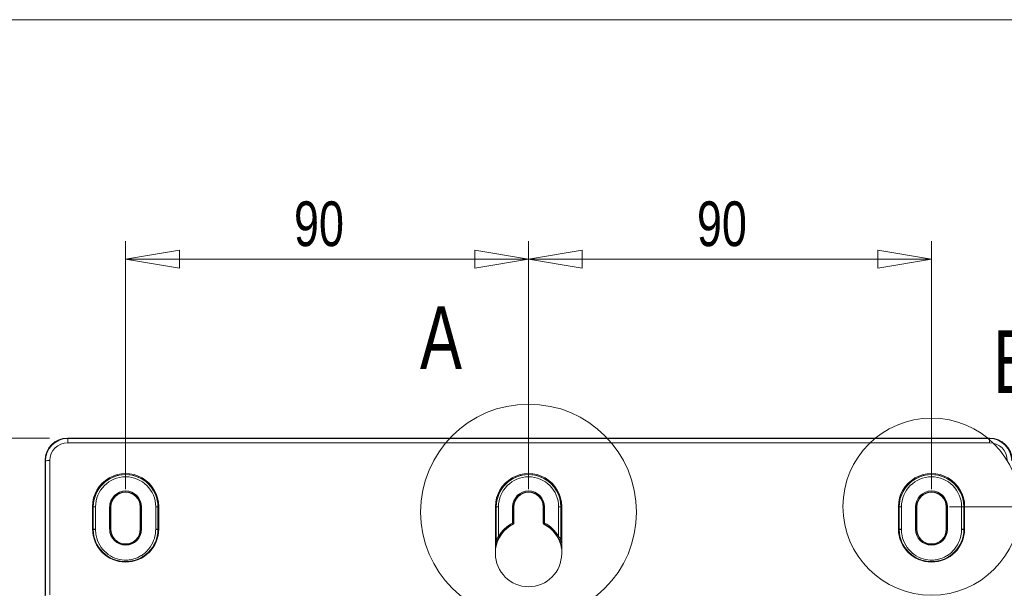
# Model space of a CAD drawing. Header units: millimetres. Extents: x 0 to 2100, y 0 to 1485.
# Tile 61 of 116: x 293 to 568, y 1291 to 1450. Entities that reach past the tile are written whole.
import ezdxf

# ---------------------------------------------------------------- set-up
doc = ezdxf.new("R2010")
doc.units = ezdxf.units.MM
doc.header["$LTSCALE"] = 5
doc.styles.add('SLDTEXTSTYLE1', font='TXT', dxfattribs={"width": 0.75})
doc.dimstyles.new('SLDDIMSTYLE0', dxfattribs={"dimtxt": 12.5, "dimasz": 15, "dimexe": 0, "dimexo": 0.0625, "dimgap": 3.125, "dimtad": 1, "dimdec": 0, "dimlfac": 0.8, "dimrnd": 1e-09, "dimzin": 12, "dimdsep": 46, "dimtxsty": 'SLDTEXTSTYLE1', "dimblk1": 'CLOSED', "dimblk2": 'CLOSED', "dimsah": 1, "dimcen": 0.09, "dimadec": 0, "dimazin": 3, "dimtfac": 1, "dimtofl": 0, "dimtmove": 0, "dimatfit": 3, "dimldrblk": 'CLOSED', "dimfxl": 1, "dimfrac": 2, "dimtolj": 1, "dimtzin": 12, "dimarcsym": 0})

# ---------------------------------------------------------------- blocks, each defined once
blk = doc.blocks.new('_CLOSED')
at = {"color": 0, "linetype": 'ByBlock', "lineweight": -2}
for p, q in [((-1, 0.166667), (0, 0)), ((-1, 0.166667), (-1, -0.166667)), ((0, 0), (-1, -0.166667)), ((0, 0), (-1, 0))]:
    blk.add_line(p, q, dxfattribs=at)
blk = doc.blocks.new('_D')
at = {"color": 7, "linetype": 'Continuous', "lineweight": 0}
for p, q in [((301.24, 1333.14), (244.99, 1333.14)), ((249.99, 749.34), (249.99, 1333.14)), ((315.85, 749.34), (244.99, 749.34))]:
    blk.add_line(p, q, dxfattribs=at)
at = {"color": 7, "linetype": 'Continuous', "lineweight": 0, "xscale": 15, "yscale": 15}
for p, rotation in [((249.99, 1333.14, -164.07), 90), ((249.99, 749.34, -164.07), 270)]:
    blk.add_blockref('_CLOSED', p, dxfattribs=dict(at, rotation=rotation))
at = {"color": 7, "linetype": 'Continuous', "lineweight": 0, "insert": (233.87, 1027.39), "char_height": 12.5, "attachment_point": 1, "rotation": 90, "style": 'SLDTEXTSTYLE1'}
blk.add_mtext('467', dxfattribs=at)
blk = doc.blocks.new('_D_1')
at = {"color": 7, "linetype": 'Continuous', "lineweight": 0}
for p, q in [((322.49, 1318.93), (322.49, 1388.14)), ((434.99, 1318.93), (434.99, 1388.14)), ((322.49, 1383.14), (434.99, 1383.14))]:
    blk.add_line(p, q, dxfattribs=at)
at = {"color": 7, "linetype": 'Continuous', "lineweight": 0, "xscale": 15, "yscale": 15, "rotation": 180}
blk.add_blockref('_CLOSED', (322.49, 1383.14, -164.07), dxfattribs=at)
at = {"color": 7, "linetype": 'Continuous', "lineweight": 0, "xscale": 15, "yscale": 15}
blk.add_blockref('_CLOSED', (434.99, 1383.14, -164.07), dxfattribs=at)
at = {"color": 7, "linetype": 'Continuous', "lineweight": 0, "insert": (369.5, 1399.26), "char_height": 12.5, "attachment_point": 1, "style": 'SLDTEXTSTYLE1'}
blk.add_mtext('90', dxfattribs=at)
blk = doc.blocks.new('_D_2')
at = {"color": 7, "linetype": 'Continuous', "lineweight": 0}
for p, q in [((434.99, 1318.93), (434.99, 1388.14)), ((547.49, 1318.93), (547.49, 1388.14)), ((547.49, 1383.14), (434.99, 1383.14))]:
    blk.add_line(p, q, dxfattribs=at)
at = {"color": 7, "linetype": 'Continuous', "lineweight": 0, "xscale": 15, "yscale": 15, "rotation": 180}
blk.add_blockref('_CLOSED', (434.99, 1383.14, -164.07), dxfattribs=at)
at = {"color": 7, "linetype": 'Continuous', "lineweight": 0, "xscale": 15, "yscale": 15}
blk.add_blockref('_CLOSED', (547.49, 1383.14, -164.07), dxfattribs=at)
at = {"color": 7, "linetype": 'Continuous', "lineweight": 0, "insert": (482, 1399.26), "char_height": 12.5, "attachment_point": 1, "style": 'SLDTEXTSTYLE1'}
blk.add_mtext('90', dxfattribs=at)
blk = doc.blocks.new('_D_4')
at = {"color": 7, "linetype": 'Continuous', "lineweight": 0}
for p, q in [((552.49, 1313.93), (643.41, 1313.93)), ((638.41, 1313.93), (638.41, 751.43)), ((486.86, 751.43), (643.41, 751.43))]:
    blk.add_line(p, q, dxfattribs=at)
at = {"color": 7, "linetype": 'Continuous', "lineweight": 0, "xscale": 15, "yscale": 15}
for p, rotation in [((638.41, 1313.93, -164.07), 90), ((638.41, 751.43, -164.07), 270)]:
    blk.add_blockref('_CLOSED', p, dxfattribs=dict(at, rotation=rotation))
at = {"color": 7, "linetype": 'Continuous', "lineweight": 0, "insert": (622.3, 1018.82), "char_height": 12.5, "attachment_point": 1, "rotation": 90, "style": 'SLDTEXTSTYLE1'}
blk.add_mtext('450', dxfattribs=at)

msp = doc.modelspace()

# ---------------------------------------------------------------- linework, layer by layer
at = {"color": 7, "linetype": 'Continuous', "lineweight": 0}
msp.add_line((2065, 1450), (35, 1450), dxfattribs=at)
at = {"color": 7, "linetype": 'Continuous', "lineweight": 15}
for p, q in [((306.24, 1333.14), (306.34, 1333.04)), ((563.74, 1333.14), (306.24, 1333.14)), ((306.34, 1331.85), (306.34, 1333.04)), ((306.34, 1333.04), (563.63, 1333.04)), ((563.63, 1331.85), (306.34, 1331.85)), ((563.63, 1333.04), (563.74, 1333.14)), ((563.63, 1331.85), (563.63, 1333.04)), ((299.99, 1326.89), (299.99, 1245.28)), ((300.1, 1326.78), (299.99, 1326.89)), ((300.11, 1289.27), (300.1, 1326.78)), ((301.35, 1326.85), (301.36, 1289.34)), ((313.25, 1314.01), (313.25, 1307.76)), ((331.73, 1307.76), (331.73, 1314.01)), ((425.75, 1314.01), (425.75, 1300.89)), ((444.23, 1300.89), (444.23, 1314.01)), ((538.25, 1314.01), (538.25, 1307.76)), ((556.73, 1307.76), (556.73, 1314.01)), ((313.46, 1313.93), (313.46, 1307.68)), ((313.46, 1307.68), (313.46, 1313.93)), ((313.46, 1313.93), (314.09, 1313.93)), ((313.46, 1313.93), (313.46, 1313.93)), ((314.09, 1313.93), (314.09, 1307.68)), ((318.03, 1307.68), (318.03, 1313.93)), ((318.28, 1313.93), (318.03, 1313.93)), ((318.28, 1313.93), (318.28, 1307.68)), ((318.39, 1313.93), (318.28, 1313.93)), ((318.39, 1307.68), (318.39, 1313.93)), ((326.59, 1313.93), (326.59, 1307.68)), ((326.59, 1313.93), (326.69, 1313.93)), ((326.69, 1307.68), (326.69, 1313.93)), ((326.94, 1313.93), (326.69, 1313.93)), ((326.94, 1313.93), (326.94, 1307.68)), ((330.89, 1307.68), (330.89, 1313.93)), ((331.52, 1313.93), (330.89, 1313.93)), ((331.52, 1307.68), (331.52, 1313.93)), ((331.52, 1313.93), (331.52, 1307.68)), ((331.52, 1313.93), (331.52, 1313.93)), ((425.96, 1313.93), (425.96, 1307.61)), ((425.96, 1307.61), (425.96, 1313.93)), ((425.96, 1313.93), (426.59, 1313.93)), ((425.96, 1313.93), (425.96, 1313.93)), ((426.59, 1313.93), (426.59, 1305.66)), ((430.53, 1309.42), (430.53, 1313.93)), ((430.53, 1313.93), (430.78, 1313.93)), ((430.78, 1313.93), (430.78, 1309.42)), ((430.89, 1313.93), (430.78, 1313.93)), ((430.89, 1309.36), (430.89, 1313.93)), ((439.09, 1313.93), (439.09, 1309.36)), ((439.09, 1313.93), (439.19, 1313.93)), ((439.19, 1309.42), (439.19, 1313.93)), ((439.44, 1313.93), (439.19, 1313.93)), ((439.44, 1313.93), (439.44, 1309.42)), ((443.39, 1313.93), (444.02, 1313.93)), ((443.39, 1305.66), (443.39, 1313.93)), ((444.02, 1307.61), (444.02, 1313.93)), ((444.02, 1313.93), (444.02, 1307.61)), ((444.02, 1313.93), (444.02, 1313.93)), ((538.46, 1313.93), (538.46, 1307.68)), ((538.46, 1307.68), (538.46, 1313.93)), ((538.46, 1313.93), (539.09, 1313.93)), ((538.46, 1313.93), (538.46, 1313.93)), ((539.09, 1313.93), (539.09, 1307.68)), ((543.03, 1307.68), (543.03, 1313.93)), ((543.03, 1313.93), (543.28, 1313.93)), ((543.28, 1313.93), (543.28, 1307.68)), ((543.39, 1313.93), (543.28, 1313.93)), ((543.39, 1307.68), (543.39, 1313.93)), ((551.59, 1313.93), (551.59, 1307.68)), ((551.59, 1313.93), (551.69, 1313.93)), ((551.69, 1307.68), (551.69, 1313.93)), ((551.69, 1313.93), (551.94, 1313.93)), ((551.94, 1313.93), (551.94, 1307.68)), ((555.89, 1307.68), (555.89, 1313.93)), ((555.89, 1313.93), (556.52, 1313.93)), ((556.52, 1307.68), (556.52, 1313.93)), ((556.52, 1313.93), (556.52, 1307.68)), ((556.52, 1313.93), (556.52, 1313.93)), ((430.53, 1309.42), (430.65, 1309.2)), ((430.53, 1309.42), (430.78, 1309.42)), ((430.78, 1309.42), (430.89, 1309.36)), ((439.09, 1309.36), (439.19, 1309.42)), ((439.19, 1309.42), (439.44, 1309.42)), ((439.33, 1309.2), (439.44, 1309.42)), ((314.09, 1307.68), (313.46, 1307.68)), ((313.46, 1307.68), (313.46, 1307.68)), ((314.09, 1307.61), (313.46, 1307.61)), ((318.28, 1307.68), (318.03, 1307.68)), ((318.39, 1307.68), (318.28, 1307.68)), ((326.59, 1307.68), (326.69, 1307.68)), ((326.94, 1307.68), (326.69, 1307.68)), ((331.52, 1307.68), (330.89, 1307.68)), ((330.89, 1307.61), (331.52, 1307.61)), ((331.52, 1307.68), (331.52, 1307.68)), ((538.46, 1307.68), (539.09, 1307.68)), ((538.46, 1307.68), (538.46, 1307.68)), ((538.46, 1307.61), (539.09, 1307.61)), ((543.03, 1307.68), (543.28, 1307.68)), ((543.39, 1307.68), (543.28, 1307.68)), ((551.59, 1307.68), (551.69, 1307.68)), ((551.69, 1307.68), (551.94, 1307.68)), ((555.89, 1307.68), (556.52, 1307.68)), ((555.89, 1307.61), (556.52, 1307.61)), ((556.52, 1307.68), (556.52, 1307.68)), ((426.59, 1305.66), (426.8, 1305.53)), ((443.17, 1305.53), (443.39, 1305.66))]:
    msp.add_line(p, q, dxfattribs=at)
at = {"color": 7, "linetype": 'Continuous', "lineweight": 0}
for centre, radius in [((434.99, 1312.5), 30.13), ((547.49, 1314.01), 24.73)]:
    msp.add_circle(centre, radius, dxfattribs=at)
at = {"color": 7, "linetype": 'Continuous', "lineweight": 15}
for centre, radius, start, end in [((301.04, 1320.71), 6.15, 87.1556, 98.8364), ((322.49, 1314.02), 9.24, 359.9738, 180.0262), ((322.49, 1313.93), 9.03, 359.9738, 180.0262), ((322.49, 1313.93), 9.03, 0, 180), ((322.49, 1313.93), 8.4, 0, 180), ((434.99, 1314.02), 9.24, 359.9738, 180.0262), ((434.99, 1313.93), 9.03, 359.9738, 180.0262), ((434.99, 1313.93), 9.03, 0, 180), ((434.99, 1313.93), 8.4, 0, 180), ((547.49, 1314.02), 9.24, 359.9738, 180.0262), ((547.49, 1313.93), 9.03, 359.9738, 180.0262), ((547.49, 1313.93), 9.03, 0, 180), ((547.49, 1313.93), 8.4, 0, 180), ((322.49, 1313.93), 4.45, 0, 180), ((322.49, 1313.93), 4.2, 0, 180), ((322.49, 1313.93), 4.1, 0, 180), ((434.99, 1313.93), 4.45, 0, 180), ((434.99, 1313.93), 4.2, 0, 180), ((434.99, 1313.93), 4.1, 0, 180), ((547.49, 1313.93), 4.45, 0, 180), ((547.49, 1313.93), 4.2, 0, 180), ((547.49, 1313.93), 4.1, 0, 180), ((434.99, 1300.8), 9.35, 116.956, 170.9695), ((434.99, 1300.8), 9.7, 117.3201, 149.9924), ((434.99, 1300.8), 9.45, 117.3201, 149.9924), ((430.53, 1309.42), 0.25, 297.3229, 359.9972), ((412.11, 1279.54), 34.98, 57.8087, 58.0001), ((439.44, 1309.42), 0.25, 180.0028, 242.6771), ((457.89, 1279.5), 35.02, 122.0001, 122.1912), ((434.99, 1300.8), 9.35, 9.0305, 63.044), ((434.99, 1300.8), 9.45, 30.0076, 62.6799), ((434.99, 1300.8), 9.7, 30.0076, 62.6799), ((322.49, 1307.77), 9.24, 180.0262, 359.9738), ((322.49, 1307.68), 9.03, 180.0262, 180.4689), ((322.49, 1307.68), 9.03, 180, 180.4427), ((322.49, 1307.68), 9.03, 180.4689, 359.5311), ((322.49, 1307.68), 8.4, 180, 180.4427), ((322.49, 1307.68), 4.45, 180, 0), ((322.49, 1307.68), 4.2, 180, 0), ((322.49, 1307.68), 4.1, 180, 0), ((322.49, 1307.68), 8.4, 359.5573, 0), ((322.49, 1307.68), 9.03, 359.5311, 359.9738), ((322.49, 1307.68), 9.03, 359.5573, 0), ((547.49, 1307.77), 9.24, 180.0262, 359.9738), ((547.49, 1307.68), 9.03, 180.0262, 180.4689), ((547.49, 1307.68), 9.03, 180, 180.4427), ((547.49, 1307.68), 9.03, 180.4689, 359.5311), ((547.49, 1307.68), 8.4, 180, 180.4427), ((547.49, 1307.68), 4.45, 180, 0), ((547.49, 1307.68), 4.2, 180, 0), ((547.49, 1307.68), 4.1, 180, 0), ((547.49, 1307.68), 8.4, 359.5573, 0), ((547.49, 1307.68), 9.03, 359.5311, 359.9738), ((547.49, 1307.68), 9.03, 359.5573, 0), ((434.99, 1300.89), 9.24, 180.0262, 359.9738)]:
    msp.add_arc(centre, radius, start, end, dxfattribs=at)
at = {"color": 8, "linetype": 'Continuous', "lineweight": 15}
for start, end in [(156.1472, 162.221), (17.779, 23.8528)]:
    msp.add_arc((434.99, 1300.81), 9.7, start, end, dxfattribs=at)
at = {"color": 7, "linetype": 'Continuous', "lineweight": 15}
for centre, major_axis, ratio, start_param, end_param in [((306.24, 1326.89), (4.42, -4.42), 0.999931, 2.356233, 3.926953), ((306.35, 1326.78), (-2.56, 5.7), 0.999449, 5.861259, 7.431979), ((306.35, 1326.85), (-2.09, 4.55), 0.999297, 5.852285, 7.423006), ((563.63, 1326.78), (2.56, 5.7), 0.999449, 5.134392, 6.705112), ((563.63, 1326.85), (2.09, 4.55), 0.999297, 5.143365, 6.714085), ((563.74, 1326.89), (4.42, 4.42), 0.999931, 5.497825, 7.068545), ((426.59, 1307.71), (0, 11.93), 0.052408, 1.579523, 1.804134), ((443.39, 1307.71), (0, 11.93), 0.052408, 4.479051, 4.703662)]:
    msp.add_ellipse(centre, major_axis=major_axis, ratio=ratio, start_param=start_param, end_param=end_param, dxfattribs=at)
for points, knots in [([(430.89, 1309.36), (430.88, 1309.33), (430.88, 1309.28), (430.83, 1309.2), (430.79, 1309.16), (430.76, 1309.14), (430.75, 1309.14)], [0, 0, 0, 0, 0.3065, 0.613, 0.919495, 1, 1, 1, 1]), ([(439.23, 1309.14), (439.2, 1309.16), (439.16, 1309.19), (439.11, 1309.26), (439.09, 1309.32), (439.09, 1309.36), (439.09, 1309.36)], [0, 0, 0, 0, 0.3065, 0.613, 0.919495, 1, 1, 1, 1]), ([(314.09, 1307.61), (314.12, 1307.04), (314.22, 1305.51), (315.16, 1303.16), (317, 1300.96), (319.4, 1299.5), (321.67, 1299.01), (323.48, 1299.08), (324.82, 1299.36), (326.1, 1299.86), (327.31, 1300.58), (328.78, 1301.84), (330.12, 1303.76), (330.81, 1305.94), (330.87, 1307.2), (330.89, 1307.61)], [0, 0, 0, 0, 0.064296, 0.1733687, 0.2797618, 0.3832228, 0.4859057, 0.5367006, 0.5878421, 0.6396731, 0.6923039, 0.7465386, 0.8573938, 0.9527165, 1, 1, 1, 1]), ([(539.09, 1307.61), (539.12, 1307.04), (539.22, 1305.51), (540.16, 1303.16), (542, 1300.96), (544.4, 1299.5), (546.67, 1299.01), (548.48, 1299.08), (549.82, 1299.36), (551.1, 1299.86), (552.31, 1300.58), (553.78, 1301.84), (555.12, 1303.76), (555.81, 1305.94), (555.87, 1307.2), (555.89, 1307.61)], [0, 0, 0, 0, 0.064296, 0.173369, 0.279762, 0.383223, 0.485906, 0.536701, 0.587842, 0.639673, 0.692304, 0.746539, 0.857394, 0.952716, 1, 1, 1, 1]), ([(425.98, 1304.95), (425.98, 1304.96), (426, 1304.98), (426.06, 1305.06), (426.21, 1305.24), (426.4, 1305.46), (426.54, 1305.61), (426.59, 1305.66)], [0, 0, 0, 0, 0.066595, 0.168727, 0.447718, 0.831189, 1, 1, 1, 1]), ([(426.12, 1304.73), (426.09, 1304.75), (426.05, 1304.78), (426, 1304.84), (425.98, 1304.91), (425.98, 1304.94), (425.98, 1304.95)], [0, 0, 0, 0, 0.291288, 0.582463, 0.876993, 1, 1, 1, 1]), ([(426.38, 1304.75), (426.38, 1304.75), (426.36, 1304.72), (426.31, 1304.71), (426.25, 1304.7), (426.18, 1304.71), (426.14, 1304.73), (426.12, 1304.73)], [0, 0, 0, 0, 0.104955, 0.357384, 0.577691, 0.788649, 1, 1, 1, 1]), ([(426.38, 1304.75), (426.39, 1304.75), (426.4, 1304.76), (426.41, 1304.78), (426.42, 1304.8), (426.43, 1304.81), (426.43, 1304.82), (426.44, 1304.83), (426.45, 1304.85), (426.47, 1304.9), (426.49, 1304.93)], [0, 0, 0, 0, 0.0323969, 0.1531069, 0.2347485, 0.2738861, 0.3074143, 0.3638194, 0.5565062, 1, 1, 1, 1]), ([(426.8, 1305.53), (426.72, 1305.39), (426.61, 1305.18), (426.52, 1305), (426.49, 1304.95)], [0, 0, 0, 0, 0.709702, 1, 1, 1, 1]), ([(443.45, 1305.01), (443.44, 1305.04), (443.37, 1305.18), (443.27, 1305.37), (443.19, 1305.51), (443.17, 1305.53)], [0, 0, 0, 0, 0.195045, 0.886361, 1, 1, 1, 1]), ([(443.39, 1305.66), (443.46, 1305.58), (443.6, 1305.43), (443.79, 1305.21), (443.92, 1305.06), (443.98, 1304.98), (443.99, 1304.96), (444, 1304.95)], [0, 0, 0, 0, 0.286575, 0.552578, 0.831384, 0.933449, 1, 1, 1, 1]), ([(443.49, 1304.93), (443.51, 1304.89), (443.53, 1304.85), (443.55, 1304.81), (443.56, 1304.79), (443.58, 1304.77), (443.59, 1304.75)], [0, 0, 0, 0, 0.703657, 0.746915, 0.800987, 1, 1, 1, 1]), ([(443.6, 1304.76), (443.6, 1304.75), (443.62, 1304.72), (443.67, 1304.71), (443.73, 1304.7), (443.79, 1304.71), (443.84, 1304.73), (443.86, 1304.73)], [0, 0, 0, 0, 0.108916, 0.360228, 0.57956, 0.789584, 1, 1, 1, 1]), ([(444, 1304.95), (444, 1304.93), (443.99, 1304.87), (443.95, 1304.8), (443.9, 1304.75), (443.87, 1304.74), (443.86, 1304.73)], [0, 0, 0, 0, 0.311693, 0.624057, 0.922491, 1, 1, 1, 1])]:
    msp.add_open_spline(points, degree=3, knots=knots, dxfattribs=at)
at = {"color": 8, "linetype": 'Continuous', "lineweight": 15}
for points, knots in [([(426.45, 1304.85), (426.38, 1304.7), (426.06, 1304.01), (425.89, 1303.27), (425.75, 1302.69)], [0, 0, 0, 0, 0.219394, 1, 1, 1, 1]), ([(426.49, 1304.95), (426.49, 1304.94), (426.48, 1304.91), (426.46, 1304.87), (426.44, 1304.83), (426.44, 1304.82), (426.44, 1304.83), (426.45, 1304.85), (426.45, 1304.85)], [0, 0, 0, 0, 0.090805, 0.306384, 0.525001, 0.680248, 0.835974, 1, 1, 1, 1]), ([(443.53, 1304.85), (443.53, 1304.85), (443.54, 1304.83), (443.54, 1304.82), (443.54, 1304.83), (443.52, 1304.87), (443.49, 1304.93), (443.47, 1304.98), (443.45, 1305.01)], [0, 0, 0, 0, 0.13391, 0.261044, 0.387787, 0.566265, 0.742263, 1, 1, 1, 1]), ([(444.23, 1302.19), (444.12, 1302.95), (443.98, 1303.87), (443.59, 1304.71), (443.53, 1304.85)], [0, 0, 0, 0, 0.825274, 1, 1, 1, 1])]:
    msp.add_open_spline(points, degree=3, knots=knots, dxfattribs=at)

# ---------------------------------------------------------------- texts
at = {"color": 7, "linetype": 'Continuous', "lineweight": 0, "char_height": 17.5, "attachment_point": 1, "style": 'SLDTEXTSTYLE1'}
for s, insert in [('A', (404.68, 1369.98)), ('B', (564.69, 1363.27))]:
    msp.add_mtext(s, dxfattribs=dict(at, insert=insert))

# ---------------------------------------------------------------- dimensions: what is measured, and where the dimension line sits
at = {"color": 7, "linetype": 'Continuous', "lineweight": 0}
for p1, picture, middle in [((322.49, 1313.93), '_D_1', (378.74, 1383.14)), ((547.49, 1313.93), '_D_2', (491.24, 1383.14))]:
    dim = msp.add_linear_dim(base=(434.99, 1383.14), p1=p1, p2=(434.99, 1313.93), dimstyle='SLDDIMSTYLE0', dxfattribs=at)
    dim.commit()
    dim.dimension.update_dxf_attribs({"geometry": picture, "text_midpoint": middle, "dimtype": 160})
for base, p1, p2, picture, middle in [((249.99, 1333.14), (320.85, 749.34), (306.24, 1333.14), '_D', (249.99, 1041.24)), ((638.41, 751.43), (547.49, 1313.93), (481.86, 751.43), '_D_4', (638.41, 1032.68))]:
    dim = msp.add_linear_dim(base=base, p1=p1, p2=p2, angle=90, dimstyle='SLDDIMSTYLE0', dxfattribs=at)
    dim.commit()
    dim.dimension.update_dxf_attribs({"geometry": picture, "text_midpoint": middle, "dimtype": 160})

doc.saveas('drawing.dxf')
